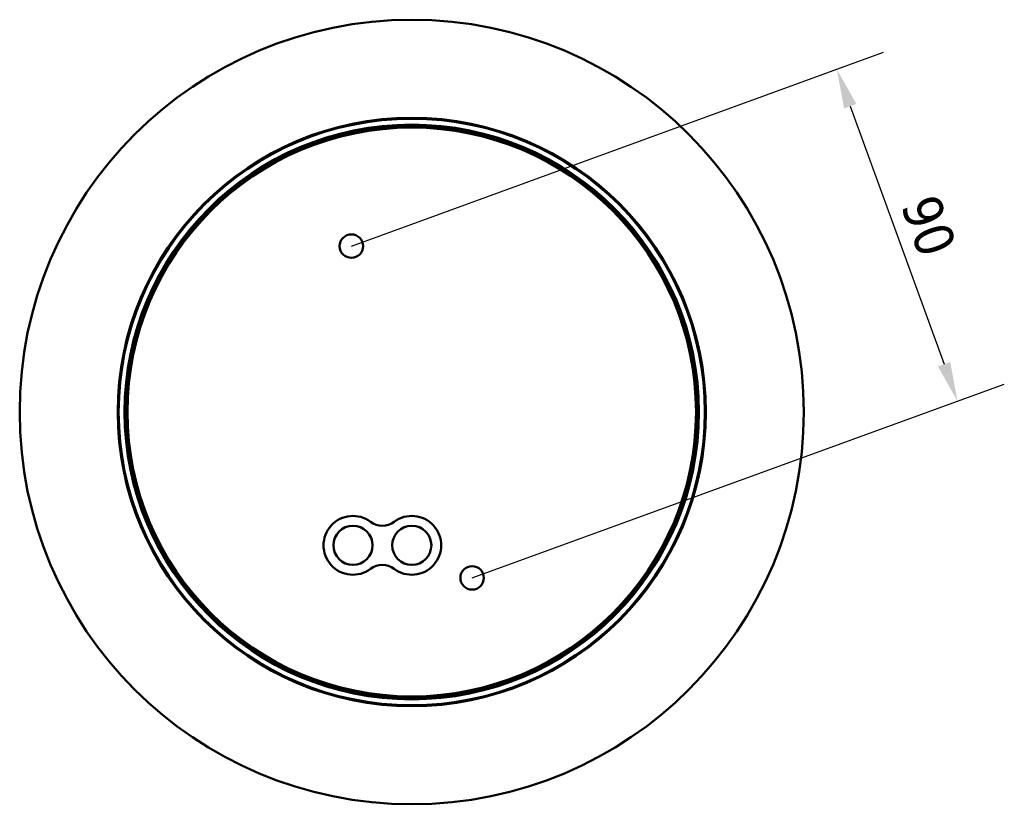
# Model space of a CAD drawing. Header units: millimetres. Extents: x 342 to 858, y 352 to 1052.
# Tile 5 of 7: x 359 to 610, y 852 to 1052. Entities that reach past the tile are written whole.
import ezdxf

# ---------------------------------------------------------------- set-up
doc = ezdxf.new("R2010")
doc.units = ezdxf.units.MM
doc.header["$LTSCALE"] = 4
doc.layers.add('Quota (ISO)', color=7, linetype='Continuous', lineweight=25)
doc.layers.add('Visibile (ISO)', color=7, linetype='Continuous', lineweight=50)
doc.styles.add('Testo nota (ISO)', font='tahoma.ttf')
doc.dimstyles.new('PENTA', dxfattribs={"dimscale": 4, "dimtxt": 2.5, "dimasz": 2.5, "dimexe": 3.175, "dimexo": 0, "dimgap": 0.762, "dimtad": 1, "dimrnd": 1e-08, "dimtxsty": 'Testo nota (ISO)', "dimcen": 0.09, "dimdle": 10, "dimclrd": 256, "dimclre": 256, "dimclrt": 256, "dimazin": 2, "dimtfac": 0.8, "dimtmove": 0, "dimatfit": 3, "dimfxl": 1, "dimtolj": 1, "dimlwd": -1, "dimlwe": -1, "dimarcsym": 0})

# ---------------------------------------------------------------- blocks, each defined once
blk = doc.blocks.new('*D7')
at = {"layer": 'Defpoints', "color": 0, "transparency": 16777216}
for p in [(443.86, 994.56), (598.45, 955.05), (474.64, 909.99)]:
    blk.add_point(p, dxfattribs=at)
at = {"layer": 'Quota (ISO)', "transparency": 16777216}
for p, q in [((443.86, 994.56), (579.6, 1043.97)), ((571.09, 1030.23), (595.03, 964.45)), ((474.64, 909.99), (610.38, 959.4))]:
    blk.add_line(p, q, dxfattribs=at)
for points in [[(572.66, 1030.8), (569.52, 1029.66), (567.67, 1039.63)], [(596.6, 965.02), (593.46, 963.88), (598.45, 955.05)]]:
    blk.add_solid(points, dxfattribs=at)
at = {"layer": 'Quota (ISO)', "transparency": 16777216, "insert": (593.31, 1008.52), "char_height": 10, "attachment_point": 1, "rotation": 290, "style": 'Testo nota (ISO)'}
blk.add_mtext('\\A1;90', dxfattribs=at)

msp = doc.modelspace()

# ---------------------------------------------------------------- linework, layer by layer
at = {"layer": 'Visibile (ISO)'}
for centre, radius in [((459.2521, 952.2775), 100), ((459.2521, 952.2775), 75), ((459.2521, 952.2775), 74.7565), ((459.2521, 952.2775), 73.25), ((459.2521, 952.2775), 72.9956), ((459.2521, 952.2775), 72.9651), ((459.2521, 952.2775), 72.5), ((443.8612, 994.5637), 3), ((444.2521, 918.291), 5), ((459.2521, 918.291), 5), ((474.643, 909.9914), 3)]:
    msp.add_circle(centre, radius, dxfattribs=at)
for centre, radius, start, end in [((444.2521, 918.291), 7.5, 53.130102, 306.869898), ((451.7521, 928.291), 5, 233.130102, 306.869898), ((459.2521, 918.291), 7.5, 233.130102, 126.869898), ((451.7521, 908.291), 5, 53.130102, 126.869898)]:
    msp.add_arc(centre, radius, start, end, dxfattribs=at)

# ---------------------------------------------------------------- dimensions: what is measured, and where the dimension line sits
at = {"layer": 'Quota (ISO)'}
dim = msp.add_linear_dim(base=(598.4508, 955.0538), p1=(443.8612, 994.5637), p2=(474.643, 909.9914), angle=110, dimstyle='PENTA', override={"dimtofl": 0, "dimatfit": 1}, dxfattribs=at)
dim.commit()
dim.dimension.update_dxf_attribs({"geometry": '*D7', "text_midpoint": (583.0599, 997.3399), "dimtype": 160})

doc.saveas('drawing.dxf')
